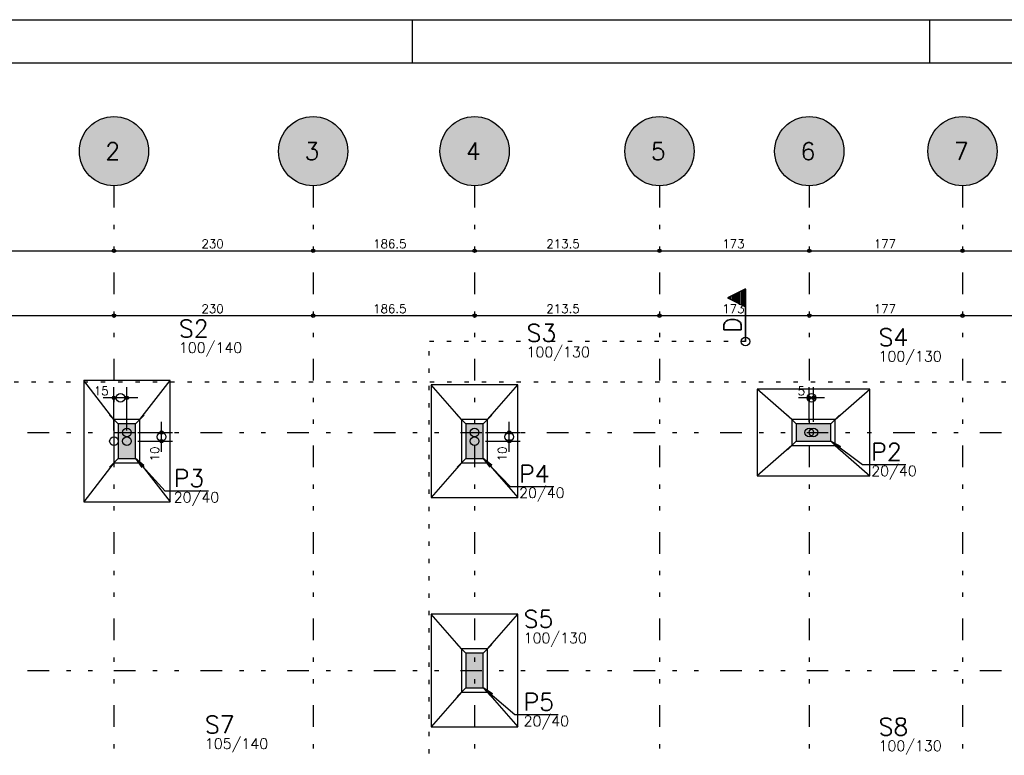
# Model space of a CAD drawing. Extents: x 0 to 119, y 0 to 84.
# Tile 5 of 11: x 24 to 47, y 67 to 84. Entities that reach past the tile are written whole.
import ezdxf

# ---------------------------------------------------------------- set-up
doc = ezdxf.new("R2010")
doc.units = 0
doc.linetypes.add('ESTILO_TQS_0002', pattern=[0.4, 0.1, -0.3])
doc.linetypes.add('ESTILO_TQS_0004', pattern=[2, 0.5, -0.4, 0.1, -0.4, 0.1, -0.5])
for name, color, linetype in [('1', 1, 'CONTINUOUS'), ('2', 2, 'CONTINUOUS'), ('3', 3, 'CONTINUOUS'), ('6', 6, 'CONTINUOUS'), ('8', 8, 'CONTINUOUS')]:
    doc.layers.add(name, color=color, linetype=linetype)
doc.styles.get("Standard").update_dxf_attribs({"font": 'ROMANS.SHX'})

msp = doc.modelspace()

# ---------------------------------------------------------------- linework, layer by layer
at = {"layer": '1', "linetype": 'CONTINUOUS'}
for p, q in [((0, 84.099998), (118.900002, 84.099998)), ((32.950001, 83.099998), (32.950001, 84.099998)), ((44.900002, 83.099998), (44.900002, 84.099998)), ((15.40486, 78.76058), (26.30486, 78.76058)), ((25.80486, 78.76058), (30.90486, 78.76058)), ((26.05486, 78.76058), (26.05486, 78.76058)), ((26.05486, 78.76058), (26.05486, 78.76058)), ((30.40486, 78.76058), (34.63486, 78.76058)), ((30.65486, 78.76058), (30.65486, 78.76058)), ((30.65486, 78.76058), (30.65486, 78.76058)), ((34.13486, 78.76058), (38.90486, 78.76058)), ((34.38486, 78.76058), (34.38486, 78.76058)), ((34.38486, 78.76058), (34.38486, 78.76058)), ((38.40486, 78.76058), (42.36486, 78.76058)), ((38.65486, 78.76058), (38.65486, 78.76058)), ((38.65486, 78.76058), (38.65486, 78.76058)), ((41.86486, 78.76058), (45.90486, 78.76058)), ((42.11486, 78.76058), (42.11486, 78.76058)), ((42.11486, 78.76058), (42.11486, 78.76058)), ((45.40486, 78.76058), (55.36486, 78.76058)), ((45.65486, 78.76058), (45.65486, 78.76058)), ((45.65486, 78.76058), (45.65486, 78.76058)), ((15.40486, 77.26058), (26.30486, 77.26058)), ((25.80486, 77.26058), (30.90486, 77.26058)), ((26.05486, 77.26058), (26.05486, 77.26058)), ((26.05486, 77.26058), (26.05486, 77.26058)), ((30.40486, 77.26058), (34.63486, 77.26058)), ((30.65486, 77.26058), (30.65486, 77.26058)), ((30.65486, 77.26058), (30.65486, 77.26058)), ((34.13486, 77.26058), (38.90486, 77.26058)), ((34.38486, 77.26058), (34.38486, 77.26058)), ((34.38486, 77.26058), (34.38486, 77.26058)), ((38.40486, 77.26058), (42.36486, 77.26058)), ((38.65486, 77.26058), (38.65486, 77.26058)), ((38.65486, 77.26058), (38.65486, 77.26058)), ((41.86486, 77.26058), (45.90486, 77.26058)), ((42.11486, 77.26058), (42.11486, 77.26058)), ((42.11486, 77.26058), (42.11486, 77.26058)), ((45.40486, 77.26058), (55.36486, 77.26058)), ((45.65486, 77.26058), (45.65486, 77.26058)), ((45.65486, 77.26058), (45.65486, 77.26058)), ((26.05486, 74.61058), (26.05486, 75.61058)), ((26.05486, 74.61058), (26.05486, 75.61058)), ((26.35486, 74.61058), (26.35486, 75.61058)), ((26.35486, 74.61058), (26.35486, 75.61058)), ((42.11486, 74.81058), (42.11486, 75.61058)), ((42.11486, 74.81058), (42.11486, 75.61058)), ((42.21486, 74.81058), (42.21486, 75.61058)), ((42.21486, 74.81058), (42.21486, 75.61058)), ((26.60486, 75.36058), (25.80486, 75.36058)), ((26.60486, 75.36058), (25.80486, 75.36058)), ((42.46486, 75.36058), (41.86486, 75.36058)), ((42.46486, 75.36058), (41.86486, 75.36058)), ((26.15486, 74.76058), (25.95486, 74.96058)), ((26.55486, 74.76058), (26.75486, 74.96058)), ((34.18486, 74.76058), (33.98486, 74.96058)), ((34.58486, 74.76058), (34.78486, 74.96058)), ((41.81486, 74.76058), (41.61486, 74.96058)), ((42.61486, 74.76058), (42.81486, 74.96058)), ((27.15486, 74.11058), (27.15486, 74.81058)), ((27.15486, 74.11058), (27.15486, 74.81058)), ((35.18486, 74.11058), (35.18486, 74.81058)), ((35.18486, 74.11058), (35.18486, 74.81058)), ((26.35486, 74.56058), (26.35486, 74.56058)), ((26.35486, 74.56058), (26.35486, 74.56058)), ((26.60486, 74.56058), (27.40486, 74.56058)), ((26.60486, 74.56058), (27.40486, 74.56058)), ((34.38486, 74.56058), (34.38486, 74.56058)), ((34.38486, 74.56058), (34.38486, 74.56058)), ((34.63486, 74.56058), (35.43486, 74.56058)), ((34.63486, 74.56058), (35.43486, 74.56058)), ((42.11486, 74.56058), (42.11486, 74.56058)), ((42.11486, 74.56058), (42.11486, 74.56058)), ((42.21486, 74.56058), (42.21486, 74.56058)), ((42.21486, 74.56058), (42.21486, 74.56058)), ((42.21486, 74.56058), (42.21486, 74.56058)), ((42.21486, 74.56058), (42.21486, 74.56058)), ((26.05486, 74.36058), (26.05486, 74.36058)), ((26.05486, 74.36058), (26.05486, 74.36058)), ((26.35486, 74.36058), (26.35486, 74.36058)), ((26.35486, 74.36058), (26.35486, 74.36058)), ((26.35486, 74.36058), (26.35486, 74.36058)), ((26.35486, 74.36058), (26.35486, 74.36058)), ((26.35486, 74.36058), (26.35486, 74.36058)), ((26.35486, 74.36058), (26.35486, 74.36058)), ((26.60486, 74.36058), (27.40486, 74.36058)), ((26.60486, 74.36058), (27.40486, 74.36058)), ((34.38486, 74.36058), (34.38486, 74.36058)), ((34.38486, 74.36058), (34.38486, 74.36058)), ((34.38486, 74.36058), (34.38486, 74.36058)), ((34.38486, 74.36058), (34.38486, 74.36058)), ((34.63486, 74.36058), (35.43486, 74.36058)), ((34.63486, 74.36058), (35.43486, 74.36058)), ((41.81486, 74.36058), (41.61486, 74.16058)), ((42.61486, 74.36058), (42.81486, 74.16058)), ((26.15486, 73.96058), (25.95486, 73.76058)), ((26.55486, 73.96058), (26.75486, 73.76058)), ((34.18486, 73.96058), (33.98486, 73.76058)), ((34.58486, 73.96058), (34.78486, 73.76058)), ((34.18486, 69.46058), (33.98486, 69.66058)), ((34.58486, 69.46058), (34.78486, 69.66058)), ((34.38486, 69.06058), (34.38486, 69.06058)), ((34.38486, 69.06058), (34.38486, 69.06058)), ((34.18486, 68.66058), (33.98486, 68.46058)), ((34.58486, 68.66058), (34.78486, 68.46058))]:
    msp.add_line(p, q, dxfattribs=at)
at = {"layer": '1', "linetype": 'ESTILO_TQS_0004'}
for p, q in [((26.05486, 80.26058), (26.05486, 5.26058)), ((30.65486, 80.26058), (30.65486, 5.26058)), ((34.38486, 80.26058), (34.38486, 5.26058)), ((38.65486, 80.26058), (38.65486, 5.26058)), ((42.11486, 80.26058), (42.11486, 5.26058)), ((45.65486, 80.26058), (45.65486, 5.26058)), ((10.05486, 74.56058), (82.61486, 74.56058)), ((10.05486, 69.06058), (82.61486, 69.06058))]:
    msp.add_line(p, q, dxfattribs=at)
at = {"layer": '1', "linetype": 'CONTINUOUS'}
for points in [[(27.35486, 75.76058), (25.35486, 75.76058)], [(25.35486, 75.76058), (25.35486, 72.96058)], [(26.05486, 74.86058), (25.35486, 75.76058)], [(26.65486, 74.86058), (27.35486, 75.76058)], [(27.35486, 72.96058), (27.35486, 75.76058)], [(35.38486, 75.66058), (33.38486, 75.66058)], [(33.38486, 75.66058), (33.38486, 73.06058)], [(34.08486, 74.86058), (33.38486, 75.66058)], [(34.68486, 74.86058), (35.38486, 75.66058)], [(35.38486, 73.06058), (35.38486, 75.66058)], [(43.51486, 75.56058), (40.91486, 75.56058)], [(40.91486, 75.56058), (40.91486, 73.56058)], [(41.71486, 74.86058), (40.91486, 75.56058)], [(42.71486, 74.86058), (43.51486, 75.56058)], [(43.51486, 73.56058), (43.51486, 75.56058)], [(26.65486, 74.86058), (26.05486, 74.86058), (26.05486, 73.86058), (26.65486, 73.86058), (26.65486, 74.86058)], [(34.68486, 74.86058), (34.08486, 74.86058), (34.08486, 73.86058), (34.68486, 73.86058), (34.68486, 74.86058)], [(42.71486, 74.26058), (42.71486, 74.86058), (41.71486, 74.86058), (41.71486, 74.26058), (42.71486, 74.26058)], [(41.71486, 74.26058), (40.91486, 73.56058)], [(44.347271, 73.812895), (43.347271, 73.812895), (42.61486, 74.36058), (42.832902, 74.238278), (42.61486, 74.36058), (42.793818, 74.186012)], [(42.71486, 74.26058), (43.51486, 73.56058)], [(28.234956, 73.203635), (27.234956, 73.203635), (26.55486, 73.96058), (26.744788, 73.798015), (26.55486, 73.96058), (26.696242, 73.754398)], [(36.212641, 73.308265), (35.212641, 73.308265), (34.58486, 73.96058), (34.780246, 73.804617), (34.58486, 73.96058), (34.733222, 73.759362)], [(26.05486, 73.86058), (25.35486, 72.96058)], [(26.65486, 73.86058), (27.35486, 72.96058)], [(34.08486, 73.86058), (33.38486, 73.06058)], [(34.68486, 73.86058), (35.38486, 73.06058)], [(40.91486, 73.56058), (43.51486, 73.56058)], [(33.38486, 73.06058), (35.38486, 73.06058)], [(25.35486, 72.96058), (27.35486, 72.96058)], [(35.38486, 70.36058), (33.38486, 70.36058)], [(33.38486, 70.36058), (33.38486, 67.76058)], [(34.08486, 69.56058), (33.38486, 70.36058)], [(34.68486, 69.56058), (35.38486, 70.36058)], [(35.38486, 67.76058), (35.38486, 70.36058)], [(34.68486, 69.56058), (34.08486, 69.56058), (34.08486, 68.56058), (34.68486, 68.56058), (34.68486, 69.56058)], [(34.08486, 68.56058), (33.38486, 67.76058)], [(36.317271, 68.034422), (35.317271, 68.034422), (34.58486, 68.66058), (34.794461, 68.524318), (34.58486, 68.66058), (34.752052, 68.474712)], [(34.68486, 68.56058), (35.38486, 67.76058)], [(33.38486, 67.76058), (35.38486, 67.76058)]]:
    msp.add_lwpolyline(points, dxfattribs=at)
for centre, radius in [((26.05486, 78.76058), 0.04), ((26.05486, 78.76058), 0.04), ((26.05486, 78.76058), 0.02), ((26.05486, 78.76058), 0.02), ((30.65486, 78.76058), 0.04), ((30.65486, 78.76058), 0.04), ((30.65486, 78.76058), 0.02), ((30.65486, 78.76058), 0.02), ((34.38486, 78.76058), 0.04), ((34.38486, 78.76058), 0.04), ((34.38486, 78.76058), 0.02), ((34.38486, 78.76058), 0.02), ((38.65486, 78.76058), 0.04), ((38.65486, 78.76058), 0.04), ((38.65486, 78.76058), 0.02), ((38.65486, 78.76058), 0.02), ((42.11486, 78.76058), 0.04), ((42.11486, 78.76058), 0.04), ((42.11486, 78.76058), 0.02), ((42.11486, 78.76058), 0.02), ((45.65486, 78.76058), 0.04), ((45.65486, 78.76058), 0.04), ((45.65486, 78.76058), 0.02), ((45.65486, 78.76058), 0.02), ((26.05486, 77.26058), 0.04), ((26.05486, 77.26058), 0.04), ((26.05486, 77.26058), 0.02), ((26.05486, 77.26058), 0.02), ((30.65486, 77.26058), 0.04), ((30.65486, 77.26058), 0.04), ((30.65486, 77.26058), 0.02), ((30.65486, 77.26058), 0.02), ((34.38486, 77.26058), 0.04), ((34.38486, 77.26058), 0.04), ((34.38486, 77.26058), 0.02), ((34.38486, 77.26058), 0.02), ((38.65486, 77.26058), 0.04), ((38.65486, 77.26058), 0.04), ((38.65486, 77.26058), 0.02), ((38.65486, 77.26058), 0.02), ((42.11486, 77.26058), 0.04), ((42.11486, 77.26058), 0.04), ((42.11486, 77.26058), 0.02), ((42.11486, 77.26058), 0.02), ((45.65486, 77.26058), 0.04), ((45.65486, 77.26058), 0.04), ((45.65486, 77.26058), 0.02), ((45.65486, 77.26058), 0.02), ((40.641749, 76.662485), 0.1), ((26.05486, 75.36058), 0.04), ((26.05486, 75.36058), 0.04), ((26.05486, 75.36058), 0.02), ((26.05486, 75.36058), 0.02), ((26.20486, 75.36058), 0.1), ((26.20486, 75.36058), 0.1), ((26.35486, 75.36058), 0.04), ((26.35486, 75.36058), 0.04), ((26.35486, 75.36058), 0.02), ((26.35486, 75.36058), 0.02), ((42.16486, 75.36058), 0.1), ((42.16486, 75.36058), 0.1), ((42.11486, 75.36058), 0.04), ((42.11486, 75.36058), 0.04), ((42.11486, 75.36058), 0.02), ((42.11486, 75.36058), 0.02), ((42.21486, 75.36058), 0.04), ((42.21486, 75.36058), 0.04), ((42.21486, 75.36058), 0.02), ((42.21486, 75.36058), 0.02), ((26.35486, 74.56058), 0.1), ((26.35486, 74.56058), 0.1), ((27.15486, 74.56058), 0.04), ((27.15486, 74.56058), 0.04), ((34.38486, 74.56058), 0.1), ((34.38486, 74.56058), 0.1), ((35.18486, 74.56058), 0.04), ((35.18486, 74.56058), 0.04), ((42.11486, 74.56058), 0.1), ((42.11486, 74.56058), 0.1), ((42.21486, 74.56058), 0.1), ((42.21486, 74.56058), 0.1), ((26.05486, 74.36058), 0.1), ((26.05486, 74.36058), 0.1), ((26.35486, 74.36058), 0.1), ((26.35486, 74.36058), 0.1), ((26.35486, 74.36058), 0.1), ((26.35486, 74.36058), 0.1), ((27.15486, 74.46058), 0.1), ((27.15486, 74.46058), 0.1), ((27.15486, 74.36058), 0.04), ((27.15486, 74.36058), 0.04), ((27.15486, 74.56058), 0.02), ((27.15486, 74.56058), 0.02), ((27.15486, 74.36058), 0.02), ((27.15486, 74.36058), 0.02), ((34.38486, 74.36058), 0.1), ((34.38486, 74.36058), 0.1), ((35.18486, 74.46058), 0.1), ((35.18486, 74.46058), 0.1), ((35.18486, 74.36058), 0.04), ((35.18486, 74.36058), 0.04), ((35.18486, 74.56058), 0.02), ((35.18486, 74.56058), 0.02), ((35.18486, 74.36058), 0.02), ((35.18486, 74.36058), 0.02)]:
    msp.add_circle(centre, radius, dxfattribs=at)
for points in [[(26.85486, 81.06058), (25.593516, 81.714156), (25.508817, 81.645249)], [(26.85486, 81.06058), (25.686808, 81.770888), (25.593516, 81.714156)], [(26.85486, 81.06058), (25.786956, 81.814389), (25.686808, 81.770888)], [(26.85486, 81.06058), (25.892095, 81.843847), (25.786956, 81.814389)], [(26.85486, 81.06058), (26.000266, 81.858715), (25.892095, 81.843847)], [(26.85486, 81.06058), (26.109454, 81.858715), (26.000266, 81.858715)], [(26.85486, 81.06058), (26.217625, 81.843847), (26.109454, 81.858715)], [(26.85486, 81.06058), (26.322764, 81.814389), (26.217625, 81.843847)], [(26.85486, 81.06058), (26.422912, 81.770888), (26.322764, 81.814389)], [(26.85486, 81.06058), (26.516204, 81.714156), (26.422912, 81.770888)], [(26.85486, 81.06058), (26.600903, 81.645249), (26.516204, 81.714156)], [(31.45486, 81.06058), (30.193516, 81.714156), (30.108817, 81.645249)], [(31.45486, 81.06058), (30.286808, 81.770888), (30.193516, 81.714156)], [(31.45486, 81.06058), (30.386956, 81.814389), (30.286808, 81.770888)], [(31.45486, 81.06058), (30.492095, 81.843847), (30.386956, 81.814389)], [(31.45486, 81.06058), (30.600266, 81.858715), (30.492095, 81.843847)], [(31.45486, 81.06058), (30.709454, 81.858715), (30.600266, 81.858715)], [(31.45486, 81.06058), (30.817625, 81.843847), (30.709454, 81.858715)], [(31.45486, 81.06058), (30.922764, 81.814389), (30.817625, 81.843847)], [(31.45486, 81.06058), (31.022912, 81.770888), (30.922764, 81.814389)], [(31.45486, 81.06058), (31.116204, 81.714156), (31.022912, 81.770888)], [(31.45486, 81.06058), (31.200903, 81.645249), (31.116204, 81.714156)], [(35.18486, 81.06058), (33.923516, 81.714156), (33.838817, 81.645249)], [(35.18486, 81.06058), (34.016808, 81.770888), (33.923516, 81.714156)], [(35.18486, 81.06058), (34.116956, 81.814389), (34.016808, 81.770888)], [(35.18486, 81.06058), (34.222095, 81.843847), (34.116956, 81.814389)], [(35.18486, 81.06058), (34.330266, 81.858715), (34.222095, 81.843847)], [(35.18486, 81.06058), (34.439454, 81.858715), (34.330266, 81.858715)], [(35.18486, 81.06058), (34.547625, 81.843847), (34.439454, 81.858715)], [(35.18486, 81.06058), (34.652764, 81.814389), (34.547625, 81.843847)], [(35.18486, 81.06058), (34.752912, 81.770888), (34.652764, 81.814389)], [(35.18486, 81.06058), (34.846204, 81.714156), (34.752912, 81.770888)], [(35.18486, 81.06058), (34.930903, 81.645249), (34.846204, 81.714156)], [(39.45486, 81.06058), (38.193516, 81.714156), (38.108817, 81.645249)], [(39.45486, 81.06058), (38.286808, 81.770888), (38.193516, 81.714156)], [(39.45486, 81.06058), (38.386956, 81.814389), (38.286808, 81.770888)], [(39.45486, 81.06058), (38.492095, 81.843847), (38.386956, 81.814389)], [(39.45486, 81.06058), (38.600266, 81.858715), (38.492095, 81.843847)], [(39.45486, 81.06058), (38.709454, 81.858715), (38.600266, 81.858715)], [(39.45486, 81.06058), (38.817625, 81.843847), (38.709454, 81.858715)], [(39.45486, 81.06058), (38.922764, 81.814389), (38.817625, 81.843847)], [(39.45486, 81.06058), (39.022912, 81.770888), (38.922764, 81.814389)], [(39.45486, 81.06058), (39.116204, 81.714156), (39.022912, 81.770888)], [(39.45486, 81.06058), (39.200903, 81.645249), (39.116204, 81.714156)], [(42.91486, 81.06058), (41.653516, 81.714156), (41.568817, 81.645249)], [(42.91486, 81.06058), (41.746808, 81.770888), (41.653516, 81.714156)], [(42.91486, 81.06058), (41.846956, 81.814389), (41.746808, 81.770888)], [(42.91486, 81.06058), (41.952095, 81.843847), (41.846956, 81.814389)], [(42.91486, 81.06058), (42.060266, 81.858715), (41.952095, 81.843847)], [(42.91486, 81.06058), (42.169454, 81.858715), (42.060266, 81.858715)], [(42.91486, 81.06058), (42.277625, 81.843847), (42.169454, 81.858715)], [(42.91486, 81.06058), (42.382764, 81.814389), (42.277625, 81.843847)], [(42.91486, 81.06058), (42.482912, 81.770888), (42.382764, 81.814389)], [(42.91486, 81.06058), (42.576204, 81.714156), (42.482912, 81.770888)], [(42.91486, 81.06058), (42.660903, 81.645249), (42.576204, 81.714156)], [(46.45486, 81.06058), (45.193516, 81.714156), (45.108817, 81.645249)], [(46.45486, 81.06058), (45.286808, 81.770888), (45.193516, 81.714156)], [(46.45486, 81.06058), (45.386956, 81.814389), (45.286808, 81.770888)], [(46.45486, 81.06058), (45.492095, 81.843847), (45.386956, 81.814389)], [(46.45486, 81.06058), (45.600266, 81.858715), (45.492095, 81.843847)], [(46.45486, 81.06058), (45.709454, 81.858715), (45.600266, 81.858715)], [(46.45486, 81.06058), (45.817625, 81.843847), (45.709454, 81.858715)], [(46.45486, 81.06058), (45.922764, 81.814389), (45.817625, 81.843847)], [(46.45486, 81.06058), (46.022912, 81.770888), (45.922764, 81.814389)], [(46.45486, 81.06058), (46.116204, 81.714156), (46.022912, 81.770888)], [(46.45486, 81.06058), (46.200903, 81.645249), (46.116204, 81.714156)], [(26.85486, 81.06058), (25.371324, 81.476247), (25.321091, 81.379301)], [(26.85486, 81.06058), (25.434291, 81.56545), (25.371324, 81.476247)], [(26.85486, 81.06058), (25.508817, 81.645249), (25.434291, 81.56545)], [(26.85486, 81.06058), (26.675429, 81.56545), (26.600903, 81.645249)], [(26.85486, 81.06058), (26.738396, 81.476247), (26.675429, 81.56545)], [(26.85486, 81.06058), (26.788629, 81.379301), (26.738396, 81.476247)], [(31.45486, 81.06058), (29.971324, 81.476247), (29.921091, 81.379301)], [(31.45486, 81.06058), (30.034291, 81.56545), (29.971324, 81.476247)], [(31.45486, 81.06058), (30.108817, 81.645249), (30.034291, 81.56545)], [(31.45486, 81.06058), (31.275429, 81.56545), (31.200903, 81.645249)], [(31.45486, 81.06058), (31.338396, 81.476247), (31.275429, 81.56545)], [(31.45486, 81.06058), (31.388629, 81.379301), (31.338396, 81.476247)], [(35.18486, 81.06058), (33.701324, 81.476247), (33.651091, 81.379301)], [(35.18486, 81.06058), (33.764291, 81.56545), (33.701324, 81.476247)], [(35.18486, 81.06058), (33.838817, 81.645249), (33.764291, 81.56545)], [(35.18486, 81.06058), (35.005429, 81.56545), (34.930903, 81.645249)], [(35.18486, 81.06058), (35.068396, 81.476247), (35.005429, 81.56545)], [(35.18486, 81.06058), (35.118629, 81.379301), (35.068396, 81.476247)], [(39.45486, 81.06058), (37.971324, 81.476247), (37.921091, 81.379301)], [(39.45486, 81.06058), (38.034291, 81.56545), (37.971324, 81.476247)], [(39.45486, 81.06058), (38.108817, 81.645249), (38.034291, 81.56545)], [(39.45486, 81.06058), (39.275429, 81.56545), (39.200903, 81.645249)], [(39.45486, 81.06058), (39.338396, 81.476247), (39.275429, 81.56545)], [(39.45486, 81.06058), (39.388629, 81.379301), (39.338396, 81.476247)], [(42.91486, 81.06058), (41.431324, 81.476247), (41.381091, 81.379301)], [(42.91486, 81.06058), (41.494291, 81.56545), (41.431324, 81.476247)], [(42.91486, 81.06058), (41.568817, 81.645249), (41.494291, 81.56545)], [(42.91486, 81.06058), (42.735429, 81.56545), (42.660903, 81.645249)], [(42.91486, 81.06058), (42.798396, 81.476247), (42.735429, 81.56545)], [(42.91486, 81.06058), (42.848629, 81.379301), (42.798396, 81.476247)], [(46.45486, 81.06058), (44.971324, 81.476247), (44.921091, 81.379301)], [(46.45486, 81.06058), (45.034291, 81.56545), (44.971324, 81.476247)], [(46.45486, 81.06058), (45.108817, 81.645249), (45.034291, 81.56545)], [(46.45486, 81.06058), (46.275429, 81.56545), (46.200903, 81.645249)], [(46.45486, 81.06058), (46.338396, 81.476247), (46.275429, 81.56545)], [(46.45486, 81.06058), (46.388629, 81.379301), (46.338396, 81.476247)], [(26.85486, 81.06058), (25.284526, 81.276417), (25.262311, 81.169513)], [(26.85486, 81.06058), (25.321091, 81.379301), (25.284526, 81.276417)], [(26.85486, 81.06058), (26.825194, 81.276417), (26.788629, 81.379301)], [(26.85486, 81.06058), (26.847409, 81.169513), (26.825194, 81.276417)], [(31.45486, 81.06058), (29.884526, 81.276417), (29.862311, 81.169513)], [(31.45486, 81.06058), (29.921091, 81.379301), (29.884526, 81.276417)], [(31.45486, 81.06058), (31.425194, 81.276417), (31.388629, 81.379301)], [(31.45486, 81.06058), (31.447409, 81.169513), (31.425194, 81.276417)], [(35.18486, 81.06058), (33.614526, 81.276417), (33.592311, 81.169513)], [(35.18486, 81.06058), (33.651091, 81.379301), (33.614526, 81.276417)], [(35.18486, 81.06058), (35.155194, 81.276417), (35.118629, 81.379301)], [(35.18486, 81.06058), (35.177409, 81.169513), (35.155194, 81.276417)], [(39.45486, 81.06058), (37.884526, 81.276417), (37.862311, 81.169513)], [(39.45486, 81.06058), (37.921091, 81.379301), (37.884526, 81.276417)], [(39.45486, 81.06058), (39.425194, 81.276417), (39.388629, 81.379301)], [(39.45486, 81.06058), (39.447409, 81.169513), (39.425194, 81.276417)], [(42.91486, 81.06058), (41.344526, 81.276417), (41.322311, 81.169513)], [(42.91486, 81.06058), (41.381091, 81.379301), (41.344526, 81.276417)], [(42.91486, 81.06058), (42.885194, 81.276417), (42.848629, 81.379301)], [(42.91486, 81.06058), (42.907409, 81.169513), (42.885194, 81.276417)], [(46.45486, 81.06058), (44.884526, 81.276417), (44.862311, 81.169513)], [(46.45486, 81.06058), (44.921091, 81.379301), (44.884526, 81.276417)], [(46.45486, 81.06058), (46.425194, 81.276417), (46.388629, 81.379301)], [(46.45486, 81.06058), (46.447409, 81.169513), (46.425194, 81.276417)], [(26.85486, 81.06058), (25.262311, 81.169513), (25.25486, 81.06058)], [(26.85486, 81.06058), (25.25486, 81.06058), (25.262311, 80.951647)], [(26.85486, 81.06058), (25.262311, 80.951647), (25.284526, 80.844743)], [(26.85486, 81.06058), (25.284526, 80.844743), (25.321091, 80.741859)], [(26.85486, 81.06058), (25.321091, 80.741859), (25.371324, 80.644913)], [(26.85486, 81.06058), (25.371324, 80.644913), (25.434291, 80.55571)], [(26.85486, 81.06058), (25.434291, 80.55571), (25.508817, 80.475911)], [(26.85486, 81.06058), (25.508817, 80.475911), (25.593516, 80.407004)], [(26.85486, 81.06058), (25.593516, 80.407004), (25.686808, 80.350272)], [(26.85486, 81.06058), (25.686808, 80.350272), (25.786956, 80.306771)], [(26.85486, 81.06058), (25.786956, 80.306771), (25.892095, 80.277313)], [(26.85486, 81.06058), (25.892095, 80.277313), (26.000266, 80.262445)], [(26.85486, 81.06058), (26.000266, 80.262445), (26.109454, 80.262445)], [(26.85486, 81.06058), (26.109454, 80.262445), (26.217625, 80.277313)], [(26.85486, 81.06058), (26.217625, 80.277313), (26.322764, 80.306771)], [(26.85486, 81.06058), (26.322764, 80.306771), (26.422912, 80.350272)], [(26.85486, 81.06058), (26.422912, 80.350272), (26.516204, 80.407004)], [(26.85486, 81.06058), (26.516204, 80.407004), (26.600903, 80.475911)], [(26.85486, 81.06058), (26.600903, 80.475911), (26.675429, 80.55571)], [(26.85486, 81.06058), (26.675429, 80.55571), (26.738396, 80.644913)], [(26.85486, 81.06058), (26.738396, 80.644913), (26.788629, 80.741859)], [(26.85486, 81.06058), (26.788629, 80.741859), (26.825194, 80.844743)], [(26.85486, 81.06058), (26.825194, 80.844743), (26.847409, 80.951647)], [(26.85486, 81.06058), (26.847409, 80.951647), (26.85486, 81.06058)], [(31.45486, 81.06058), (29.862311, 81.169513), (29.85486, 81.06058)], [(31.45486, 81.06058), (29.85486, 81.06058), (29.862311, 80.951647)], [(31.45486, 81.06058), (29.862311, 80.951647), (29.884526, 80.844743)], [(31.45486, 81.06058), (29.884526, 80.844743), (29.921091, 80.741859)], [(31.45486, 81.06058), (29.921091, 80.741859), (29.971324, 80.644913)], [(31.45486, 81.06058), (29.971324, 80.644913), (30.034291, 80.55571)], [(31.45486, 81.06058), (30.034291, 80.55571), (30.108817, 80.475911)], [(31.45486, 81.06058), (30.108817, 80.475911), (30.193516, 80.407004)], [(31.45486, 81.06058), (30.193516, 80.407004), (30.286808, 80.350272)], [(31.45486, 81.06058), (30.286808, 80.350272), (30.386956, 80.306771)], [(31.45486, 81.06058), (30.386956, 80.306771), (30.492095, 80.277313)], [(31.45486, 81.06058), (30.492095, 80.277313), (30.600266, 80.262445)], [(31.45486, 81.06058), (30.600266, 80.262445), (30.709454, 80.262445)], [(31.45486, 81.06058), (30.709454, 80.262445), (30.817625, 80.277313)], [(31.45486, 81.06058), (30.817625, 80.277313), (30.922764, 80.306771)], [(31.45486, 81.06058), (30.922764, 80.306771), (31.022912, 80.350272)], [(31.45486, 81.06058), (31.022912, 80.350272), (31.116204, 80.407004)], [(31.45486, 81.06058), (31.116204, 80.407004), (31.200903, 80.475911)], [(31.45486, 81.06058), (31.200903, 80.475911), (31.275429, 80.55571)], [(31.45486, 81.06058), (31.275429, 80.55571), (31.338396, 80.644913)], [(31.45486, 81.06058), (31.338396, 80.644913), (31.388629, 80.741859)], [(31.45486, 81.06058), (31.388629, 80.741859), (31.425194, 80.844743)], [(31.45486, 81.06058), (31.425194, 80.844743), (31.447409, 80.951647)], [(31.45486, 81.06058), (31.447409, 80.951647), (31.45486, 81.06058)], [(35.18486, 81.06058), (33.592311, 81.169513), (33.58486, 81.06058)], [(35.18486, 81.06058), (33.58486, 81.06058), (33.592311, 80.951647)], [(35.18486, 81.06058), (33.592311, 80.951647), (33.614526, 80.844743)], [(35.18486, 81.06058), (33.614526, 80.844743), (33.651091, 80.741859)], [(35.18486, 81.06058), (33.651091, 80.741859), (33.701324, 80.644913)], [(35.18486, 81.06058), (33.701324, 80.644913), (33.764291, 80.55571)], [(35.18486, 81.06058), (33.764291, 80.55571), (33.838817, 80.475911)], [(35.18486, 81.06058), (33.838817, 80.475911), (33.923516, 80.407004)], [(35.18486, 81.06058), (33.923516, 80.407004), (34.016808, 80.350272)], [(35.18486, 81.06058), (34.016808, 80.350272), (34.116956, 80.306771)], [(35.18486, 81.06058), (34.116956, 80.306771), (34.222095, 80.277313)], [(35.18486, 81.06058), (34.222095, 80.277313), (34.330266, 80.262445)], [(35.18486, 81.06058), (34.330266, 80.262445), (34.439454, 80.262445)], [(35.18486, 81.06058), (34.439454, 80.262445), (34.547625, 80.277313)], [(35.18486, 81.06058), (34.547625, 80.277313), (34.652764, 80.306771)], [(35.18486, 81.06058), (34.652764, 80.306771), (34.752912, 80.350272)], [(35.18486, 81.06058), (34.752912, 80.350272), (34.846204, 80.407004)], [(35.18486, 81.06058), (34.846204, 80.407004), (34.930903, 80.475911)], [(35.18486, 81.06058), (34.930903, 80.475911), (35.005429, 80.55571)], [(35.18486, 81.06058), (35.005429, 80.55571), (35.068396, 80.644913)], [(35.18486, 81.06058), (35.068396, 80.644913), (35.118629, 80.741859)], [(35.18486, 81.06058), (35.118629, 80.741859), (35.155194, 80.844743)], [(35.18486, 81.06058), (35.155194, 80.844743), (35.177409, 80.951647)], [(35.18486, 81.06058), (35.177409, 80.951647), (35.18486, 81.06058)], [(39.45486, 81.06058), (37.862311, 81.169513), (37.85486, 81.06058)], [(39.45486, 81.06058), (37.85486, 81.06058), (37.862311, 80.951647)], [(39.45486, 81.06058), (37.862311, 80.951647), (37.884526, 80.844743)], [(39.45486, 81.06058), (37.884526, 80.844743), (37.921091, 80.741859)], [(39.45486, 81.06058), (37.921091, 80.741859), (37.971324, 80.644913)], [(39.45486, 81.06058), (37.971324, 80.644913), (38.034291, 80.55571)], [(39.45486, 81.06058), (38.034291, 80.55571), (38.108817, 80.475911)], [(39.45486, 81.06058), (38.108817, 80.475911), (38.193516, 80.407004)], [(39.45486, 81.06058), (38.193516, 80.407004), (38.286808, 80.350272)], [(39.45486, 81.06058), (38.286808, 80.350272), (38.386956, 80.306771)], [(39.45486, 81.06058), (38.386956, 80.306771), (38.492095, 80.277313)], [(39.45486, 81.06058), (38.492095, 80.277313), (38.600266, 80.262445)], [(39.45486, 81.06058), (38.600266, 80.262445), (38.709454, 80.262445)], [(39.45486, 81.06058), (38.709454, 80.262445), (38.817625, 80.277313)], [(39.45486, 81.06058), (38.817625, 80.277313), (38.922764, 80.306771)], [(39.45486, 81.06058), (38.922764, 80.306771), (39.022912, 80.350272)], [(39.45486, 81.06058), (39.022912, 80.350272), (39.116204, 80.407004)], [(39.45486, 81.06058), (39.116204, 80.407004), (39.200903, 80.475911)], [(39.45486, 81.06058), (39.200903, 80.475911), (39.275429, 80.55571)], [(39.45486, 81.06058), (39.275429, 80.55571), (39.338396, 80.644913)], [(39.45486, 81.06058), (39.338396, 80.644913), (39.388629, 80.741859)], [(39.45486, 81.06058), (39.388629, 80.741859), (39.425194, 80.844743)], [(39.45486, 81.06058), (39.425194, 80.844743), (39.447409, 80.951647)], [(39.45486, 81.06058), (39.447409, 80.951647), (39.45486, 81.06058)], [(42.91486, 81.06058), (41.322311, 81.169513), (41.31486, 81.06058)], [(42.91486, 81.06058), (41.31486, 81.06058), (41.322311, 80.951647)], [(42.91486, 81.06058), (41.322311, 80.951647), (41.344526, 80.844743)], [(42.91486, 81.06058), (41.344526, 80.844743), (41.381091, 80.741859)], [(42.91486, 81.06058), (41.381091, 80.741859), (41.431324, 80.644913)], [(42.91486, 81.06058), (41.431324, 80.644913), (41.494291, 80.55571)], [(42.91486, 81.06058), (41.494291, 80.55571), (41.568817, 80.475911)], [(42.91486, 81.06058), (41.568817, 80.475911), (41.653516, 80.407004)], [(42.91486, 81.06058), (41.653516, 80.407004), (41.746808, 80.350272)], [(42.91486, 81.06058), (41.746808, 80.350272), (41.846956, 80.306771)], [(42.91486, 81.06058), (41.846956, 80.306771), (41.952095, 80.277313)], [(42.91486, 81.06058), (41.952095, 80.277313), (42.060266, 80.262445)], [(42.91486, 81.06058), (42.060266, 80.262445), (42.169454, 80.262445)], [(42.91486, 81.06058), (42.169454, 80.262445), (42.277625, 80.277313)], [(42.91486, 81.06058), (42.277625, 80.277313), (42.382764, 80.306771)], [(42.91486, 81.06058), (42.382764, 80.306771), (42.482912, 80.350272)], [(42.91486, 81.06058), (42.482912, 80.350272), (42.576204, 80.407004)], [(42.91486, 81.06058), (42.576204, 80.407004), (42.660903, 80.475911)], [(42.91486, 81.06058), (42.660903, 80.475911), (42.735429, 80.55571)], [(42.91486, 81.06058), (42.735429, 80.55571), (42.798396, 80.644913)], [(42.91486, 81.06058), (42.798396, 80.644913), (42.848629, 80.741859)], [(42.91486, 81.06058), (42.848629, 80.741859), (42.885194, 80.844743)], [(42.91486, 81.06058), (42.885194, 80.844743), (42.907409, 80.951647)], [(42.91486, 81.06058), (42.907409, 80.951647), (42.91486, 81.06058)], [(46.45486, 81.06058), (44.862311, 81.169513), (44.85486, 81.06058)], [(46.45486, 81.06058), (44.85486, 81.06058), (44.862311, 80.951647)], [(46.45486, 81.06058), (44.862311, 80.951647), (44.884526, 80.844743)], [(46.45486, 81.06058), (44.884526, 80.844743), (44.921091, 80.741859)], [(46.45486, 81.06058), (44.921091, 80.741859), (44.971324, 80.644913)], [(46.45486, 81.06058), (44.971324, 80.644913), (45.034291, 80.55571)], [(46.45486, 81.06058), (45.034291, 80.55571), (45.108817, 80.475911)], [(46.45486, 81.06058), (45.108817, 80.475911), (45.193516, 80.407004)], [(46.45486, 81.06058), (45.193516, 80.407004), (45.286808, 80.350272)], [(46.45486, 81.06058), (45.286808, 80.350272), (45.386956, 80.306771)], [(46.45486, 81.06058), (45.386956, 80.306771), (45.492095, 80.277313)], [(46.45486, 81.06058), (45.492095, 80.277313), (45.600266, 80.262445)], [(46.45486, 81.06058), (45.600266, 80.262445), (45.709454, 80.262445)], [(46.45486, 81.06058), (45.709454, 80.262445), (45.817625, 80.277313)], [(46.45486, 81.06058), (45.817625, 80.277313), (45.922764, 80.306771)], [(46.45486, 81.06058), (45.922764, 80.306771), (46.022912, 80.350272)], [(46.45486, 81.06058), (46.022912, 80.350272), (46.116204, 80.407004)], [(46.45486, 81.06058), (46.116204, 80.407004), (46.200903, 80.475911)], [(46.45486, 81.06058), (46.200903, 80.475911), (46.275429, 80.55571)], [(46.45486, 81.06058), (46.275429, 80.55571), (46.338396, 80.644913)], [(46.45486, 81.06058), (46.338396, 80.644913), (46.388629, 80.741859)], [(46.45486, 81.06058), (46.388629, 80.741859), (46.425194, 80.844743)], [(46.45486, 81.06058), (46.425194, 80.844743), (46.447409, 80.951647)], [(46.45486, 81.06058), (46.447409, 80.951647), (46.45486, 81.06058)], [(26.55486, 74.76058), (26.15486, 74.76058), (26.15486, 73.96058)], [(26.55486, 74.76058), (26.15486, 73.96058), (26.55486, 73.96058)], [(26.55486, 74.76058), (26.55486, 73.96058), (26.55486, 74.76058)], [(34.58486, 74.76058), (34.18486, 74.76058), (34.18486, 73.96058)], [(34.58486, 74.76058), (34.18486, 73.96058), (34.58486, 73.96058)], [(34.58486, 74.76058), (34.58486, 73.96058), (34.58486, 74.76058)], [(42.61486, 74.36058), (42.61486, 74.76058), (41.81486, 74.76058)], [(42.61486, 74.36058), (41.81486, 74.76058), (41.81486, 74.36058)], [(42.61486, 74.36058), (41.81486, 74.36058), (42.61486, 74.36058)], [(34.58486, 69.46058), (34.18486, 69.46058), (34.18486, 68.66058)], [(34.58486, 69.46058), (34.18486, 68.66058), (34.58486, 68.66058)], [(34.58486, 69.46058), (34.58486, 68.66058), (34.58486, 69.46058)]]:
    msp.add_solid(points, dxfattribs=at)
at = {"layer": '2', "linetype": 'CONTINUOUS'}
for centre in [(26.05486, 81.06058), (30.65486, 81.06058), (34.38486, 81.06058), (38.65486, 81.06058), (42.11486, 81.06058), (45.65486, 81.06058)]:
    msp.add_circle(centre, 0.8, dxfattribs=at)
at = {"layer": '3', "linetype": 'CONTINUOUS'}
for p, q in [((40.641749, 77.87844), (40.226917, 77.671024)), ((40.640011, 77.875619), (40.230819, 77.671024)), ((40.482198, 77.79671), (40.482198, 77.545337)), ((40.514109, 77.812667), (40.514109, 77.529381)), ((40.546019, 77.828622), (40.546019, 77.513425)), ((40.577929, 77.844577), (40.577929, 77.49747)), ((40.609839, 77.860533), (40.609839, 77.481514)), ((40.64001, 77.875619), (40.64001, 76.662485)), ((40.641749, 76.662485), (40.641749, 77.87844)), ((40.226917, 77.671024), (40.640011, 77.464478)), ((40.23082, 77.671024), (40.64001, 77.466429)), ((40.258827, 77.685028), (40.258827, 77.657021)), ((40.290737, 77.700983), (40.290737, 77.641066)), ((40.322648, 77.716938), (40.322648, 77.625111)), ((40.354558, 77.732892), (40.354558, 77.609156)), ((40.386468, 77.748846), (40.386468, 77.593201)), ((40.418567, 77.764897), (40.41838, 77.577246)), ((40.450288, 77.780755), (40.450288, 77.561292))]:
    msp.add_line(p, q, dxfattribs=at)
at = {"layer": '3', "linetype": 'ESTILO_TQS_0002'}
for p, q in [((33.335338, 20.342234), (33.335338, 76.662485)), ((40.641749, 76.662485), (33.335338, 76.662485)), ((8.152076, 75.731115), (47.492882, 75.731115))]:
    msp.add_line(p, q, dxfattribs=at)
at = {"layer": '3', "linetype": 'CONTINUOUS'}
msp.add_lwpolyline([(40.64001, 77.875619), (40.23082, 77.671024), (40.64001, 77.466429), (40.64001, 77.875619)], dxfattribs=at)
at = {"layer": '6', "linetype": 'CONTINUOUS'}
for points in [[(26.55486, 74.76058), (26.15486, 74.76058), (26.15486, 73.96058), (26.55486, 73.96058), (26.55486, 74.76058)], [(34.58486, 74.76058), (34.18486, 74.76058), (34.18486, 73.96058), (34.58486, 73.96058), (34.58486, 74.76058)], [(42.61486, 74.36058), (42.61486, 74.76058), (41.81486, 74.76058), (41.81486, 74.36058), (42.61486, 74.36058)], [(34.58486, 69.46058), (34.18486, 69.46058), (34.18486, 68.66058), (34.58486, 68.66058), (34.58486, 69.46058)]]:
    msp.add_lwpolyline(points, dxfattribs=at)
at = {"layer": '8', "linetype": 'CONTINUOUS'}
msp.add_line((2.5, 83.099998), (117.900002, 83.099998), dxfattribs=at)

# ---------------------------------------------------------------- texts
at = {"layer": '1', "linetype": 'CONTINUOUS'}
for s, p in [('230', (28.07486, 78.82058)), ('186.5', (32.03986, 78.82058)), ('213.5', (36.03986, 78.82058)), ('173', (40.10486, 78.82058)), ('177', (43.60486, 78.82058)), ('230', (28.07486, 77.32058)), ('186.5', (32.03986, 77.32058)), ('213.5', (36.03986, 77.32058)), ('173', (40.10486, 77.32058)), ('177', (43.60486, 77.32058)), ('15', (25.588193, 75.42058)), ('15', (25.588193, 75.42058)), ('5', (41.848193, 75.42058)), ('5', (41.848193, 75.42058))]:
    msp.add_text(s, height=0.2, dxfattribs=at).set_placement(p)
for p in [(27.09486, 73.893913), (27.09486, 73.893913), (35.12486, 73.893913), (35.12486, 73.893913)]:
    msp.add_text('10', height=0.2, rotation=90, dxfattribs=at).set_placement(p)
at = {"layer": '3', "linetype": 'CONTINUOUS'}
msp.add_text('D', height=0.4, rotation=90, dxfattribs=at).set_placement((40.541749, 76.862485))
for s, p in [('100/140', (27.55486, 76.40058)), ('100/130', (35.58486, 76.30058)), ('100/130', (43.71486, 76.20058)), ('20/40', (43.547271, 73.552895)), ('20/40', (35.412641, 73.048265)), ('20/40', (27.434956, 72.943635)), ('100/130', (35.517735, 69.691645)), ('20/40', (35.517271, 67.774422)), ('105/140', (28.15486, 67.25058)), ('100/130', (43.71486, 67.20058))]:
    msp.add_text(s, height=0.24, dxfattribs=at).set_placement(p)
at = {"layer": '6', "linetype": 'CONTINUOUS'}
for s, p in [('2', (25.85486, 80.86058)), ('3', (30.45486, 80.86058)), ('4', (34.18486, 80.86058)), ('5', (38.45486, 80.86058)), ('6', (41.91486, 80.86058)), ('7', (45.45486, 80.86058)), ('S2', (27.55486, 76.76058)), ('S3', (35.58486, 76.66058)), ('S4', (43.71486, 76.56058)), ('P2', (43.547271, 73.912895)), ('P3', (27.434956, 73.303635)), ('P4', (35.412641, 73.408265)), ('S5', (35.517735, 70.051645)), ('P5', (35.517271, 68.134422)), ('S7', (28.15486, 67.61058)), ('S8', (43.71486, 67.56058))]:
    msp.add_text(s, height=0.4, dxfattribs=at).set_placement(p)

doc.saveas('drawing.dxf')
